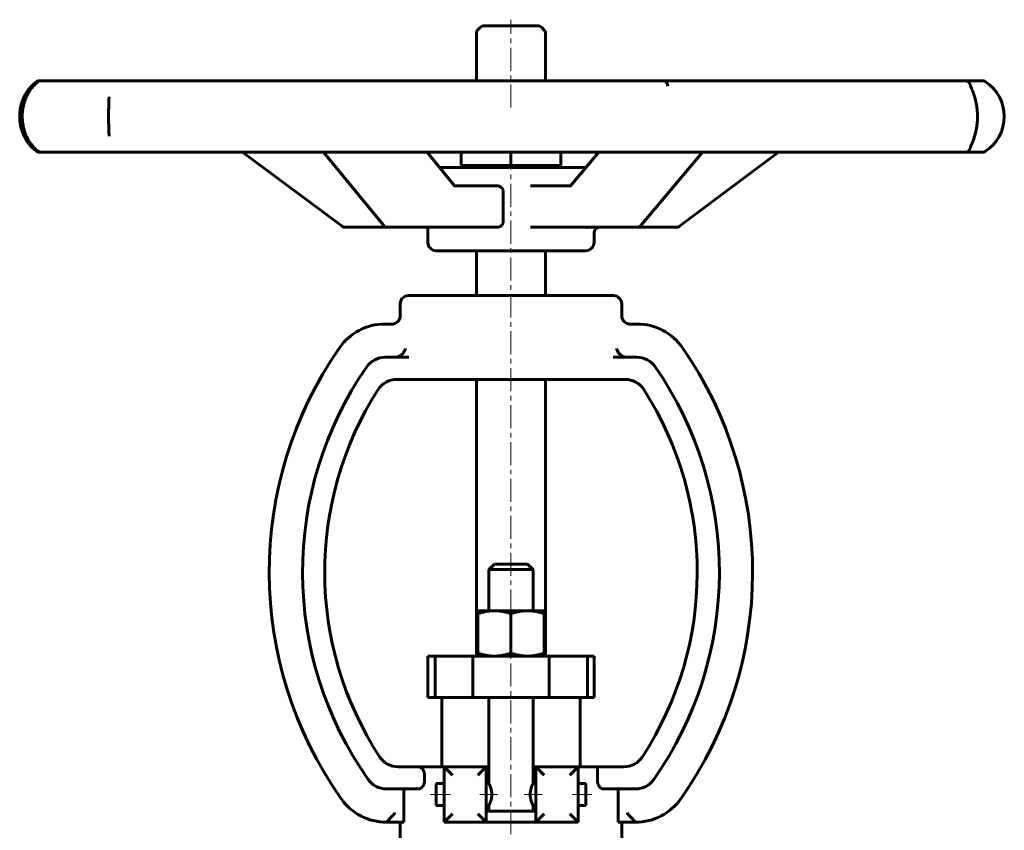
# Model space of a CAD drawing. Header units: millimetres. Extents: x -177 to 177, y -243 to 245.
# Tile 2 of 2: x -160 to 160, y -19 to 245. Entities that reach past the tile are written whole.
import ezdxf

# ---------------------------------------------------------------- set-up
doc = ezdxf.new("R2010")
doc.units = ezdxf.units.MM
doc.linetypes.add('K5LT_AXLED', pattern=[12, 7.5, -1.5, 1.5, -1.5])
doc.linetypes.add('K5LT_BASIC', pattern=[0])
doc.layers.add('Системный слой (1)', color=7, linetype='Continuous', true_color=0x6c6c6c)

# ---------------------------------------------------------------- blocks, each defined once
blk = doc.blocks.new('U0')
at = {"layer": 'Системный слой (1)', "color": 143, "linetype": 'K5LT_BASIC', "lineweight": 60, "true_color": 0x33acca}
for p, q in [((-7.2, -3.7), (-7.2, 24.2)), ((-7.2, -12.7), (-7.2, -10.9))]:
    blk.add_line(p, q, dxfattribs=at)
blk = doc.blocks.new('U1')
at = {"layer": 'Системный слой (1)', "color": 143, "linetype": 'K5LT_BASIC', "lineweight": 60, "true_color": 0x33acca}
for p, q in [((14.49, 196.55), (-23.15, 196.55)), ((24.28, 196.55), (14.49, 196.55))]:
    blk.add_line(p, q, dxfattribs=at)
blk = doc.blocks.new('U2')
at = {"layer": 'Системный слой (1)', "color": 143, "linetype": 'K5LT_BASIC', "lineweight": 60, "true_color": 0x33acca}
for p, q in [((0, 154.92), (-33.3, 154.92)), ((33.3, 154.92), (0, 154.92))]:
    blk.add_line(p, q, dxfattribs=at)
blk = doc.blocks.new('U3')
at = {"layer": 'Системный слой (1)', "color": 143, "linetype": 'K5LT_BASIC', "lineweight": 60, "true_color": 0x33acca}
for p, q in [((-24.3, 169.55), (14.49, 169.55)), ((14.49, 169.55), (24.3, 169.55))]:
    blk.add_line(p, q, dxfattribs=at)
blk = doc.blocks.new('U4')
at = {"layer": 'Системный слой (1)', "color": 143, "linetype": 'K5LT_BASIC', "lineweight": 60, "true_color": 0x33acca}
for p, q in [((-8.1, 1.7), (-7.2, 1.7)), ((7.2, 1.7), (8.1, 1.7))]:
    blk.add_line(p, q, dxfattribs=at)
blk = doc.blocks.new('U5')
at = {"layer": 'Системный слой (1)', "color": 143, "linetype": 'K5LT_BASIC', "lineweight": 60, "true_color": 0x33acca}
for p, q in [((7.2, -3.7), (7.2, 24.2)), ((7.2, -12.7), (7.2, -10.9))]:
    blk.add_line(p, q, dxfattribs=at)

msp = doc.modelspace()

# ---------------------------------------------------------------- linework, layer by layer
at = {"layer": 'Системный слой (1)', "color": 30, "linetype": 'K5LT_AXLED', "lineweight": 18, "true_color": 0xff8000}
for p, q in [((0, 216.06), (0, 244.67)), ((0, -152.17), (0, 199.27)), ((-26.3, -7.3), (-19.68, -7.3)), ((-10.1, -7.3), (-4.24, -7.3)), ((4.24, -7.3), (10.1, -7.3)), ((19.86, -7.3), (26.3, -7.3))]:
    msp.add_line(p, q, dxfattribs=at)
at = {"layer": 'Системный слой (1)', "color": 143, "linetype": 'K5LT_BASIC', "lineweight": 60, "true_color": 0x33acca}
for p, q in [((-11.25, 224.83), (-11.25, 240.13)), ((-9.98, 242.15), (-10.72, 241.4)), ((8.7, 242.67), (-8.7, 242.67)), ((9.98, 242.15), (10.72, 241.4)), ((11.25, 224.83), (11.25, 240.13)), ((-152.73, 224.83), (-153.1, 224.83)), ((-137.75, 224.83), (-152.73, 224.83)), ((-129.8, 224.83), (-137.75, 224.83)), ((-90.84, 224.83), (-129.8, 224.83)), ((-77.14, 224.83), (-90.84, 224.83)), ((-23.12, 224.83), (-77.14, 224.83)), ((-6.81, 224.83), (-23.12, 224.83)), ((49.9, 224.83), (-6.81, 224.83)), ((65.08, 224.83), (49.9, 224.83)), ((111.48, 224.83), (65.08, 224.83)), ((122.07, 224.83), (111.48, 224.83)), ((147.53, 224.83), (122.07, 224.83)), ((151.08, 224.83), (147.53, 224.83)), ((153.17, 224.83), (151.08, 224.83)), ((-130.64, 219.57), (-130.64, 219.56)), ((-130.64, 206.85), (-130.64, 206.81)), ((149.29, 203), (149.29, 203)), ((-153.1, 201.56), (-152.73, 201.56)), ((-152.73, 201.56), (-137.75, 201.56)), ((-137.75, 201.56), (-129.8, 201.56)), ((-129.8, 201.56), (-90.84, 201.56)), ((-90.84, 201.56), (-77.14, 201.56)), ((-54.86, 177.51), (-87.31, 201.56)), ((-77.14, 201.56), (-23.12, 201.56)), ((-41.46, 177.81), (-60.91, 201.56)), ((-18.32, 190.65), (-27.25, 201.56)), ((-23.12, 201.56), (-6.81, 201.56)), ((-16.2, 197.27), (-16.2, 201.56)), ((-6.81, 201.56), (49.9, 201.56)), ((0, 197.27), (0, 201.56)), ((16.2, 197.27), (16.2, 201.56)), ((19.33, 190.67), (28.51, 201.56)), ((42.19, 177.79), (62.22, 201.56)), ((49.9, 201.56), (65.08, 201.56)), ((54.76, 177.51), (86.98, 201.56)), ((65.08, 201.56), (111.48, 201.56)), ((111.48, 201.56), (122.07, 201.56)), ((122.07, 201.56), (147.53, 201.56)), ((147.53, 201.56), (151.08, 201.56)), ((151.08, 201.56), (153.17, 201.56)), ((-16.2, 197.27), (0, 197.27)), ((-14.63, 196.55), (-14.63, 197.27)), ((0, 197.27), (16.2, 197.27)), ((14.62, 196.55), (14.62, 197.27)), ((-4.56, 190.65), (-18.32, 190.65)), ((-2.54, 188.85), (-2.54, 178.95)), ((19.32, 190.65), (6.3, 190.65)), ((-53.79, 177.15), (-40.07, 177.15)), ((-40.07, 177.15), (-20.99, 177.15)), ((-27, 172.25), (-27, 177.15)), ((-20.99, 177.15), (-4.56, 177.15)), ((6.3, 177.15), (22.03, 177.15)), ((22.03, 177.15), (40.82, 177.15)), ((40.82, 177.15), (53.68, 177.15)), ((27, 172.25), (27, 175.35)), ((-11.25, 154.92), (-11.25, 169.55)), ((11.25, 154.92), (11.25, 169.55)), ((-36, 148.4), (-36, 152.22)), ((36, 148.4), (36, 152.22)), ((-38.18, 145.7), (-40.95, 145.7)), ((40.95, 145.7), (38.18, 145.7)), ((-33.25, 134.9), (-40.95, 134.9)), ((40.95, 134.9), (33.25, 134.9)), ((-37.1, 127.7), (-33.25, 127.7)), ((-33.25, 127.7), (-27.89, 127.7)), ((27.32, 127.7), (-27.89, 127.7)), ((-11.25, 37.7), (-11.25, 127.7)), ((11.25, 37.7), (11.25, 127.7)), ((27.32, 127.7), (29.37, 127.7)), ((29.37, 127.7), (37.1, 127.7)), ((-5.4, 67.62), (-7.2, 65.82)), ((5.4, 67.62), (-5.4, 67.62)), ((5.4, 67.62), (7.2, 65.82)), ((-7.2, 65.82), (7.2, 65.82)), ((-7.2, 52.46), (-7.2, 65.82)), ((7.2, 52.46), (7.2, 65.82)), ((-10.8, 51.49), (-10.8, 52.46)), ((-10.8, 52.46), (-5.4, 52.46)), ((-10.8, 51.49), (-10.8, 38.66)), ((-5.4, 52.46), (5.4, 52.46)), ((0, 51.49), (0, 38.66)), ((5.4, 52.46), (10.8, 52.46)), ((10.8, 52.46), (10.8, 51.49)), ((10.8, 51.49), (10.8, 38.66)), ((-10.8, 37.7), (-10.8, 38.66)), ((10.8, 38.66), (10.8, 37.7)), ((-27, 24.2), (-27, 37.7)), ((-27, 37.7), (-24.69, 37.7)), ((-24.69, 37.7), (-12.35, 37.7)), ((-24.69, 24.2), (-24.69, 37.7)), ((-12.35, 24.2), (-12.35, 37.7)), ((-12.35, 37.7), (12.43, 37.7)), ((12.43, 37.7), (24.86, 37.7)), ((12.43, 24.2), (12.43, 37.7)), ((24.86, 24.2), (24.86, 37.7)), ((24.86, 37.7), (27, 37.7)), ((27, 24.2), (27, 37.7)), ((-27, 24.2), (-24.69, 24.2)), ((-24.69, 24.2), (-12.35, 24.2)), ((-22.5, 1.7), (-22.5, 24.2)), ((-12.35, 24.2), (12.43, 24.2)), ((12.43, 24.2), (24.86, 24.2)), ((22.5, 1.7), (22.5, 24.2)), ((24.86, 24.2), (27, 24.2)), ((-30.07, 1.7), (-36.68, 1.7)), ((-30.07, 1.7), (-21.68, 1.7)), ((-21.68, 1.7), (-21.68, -16.3)), ((-8.1, 1.7), (-21.68, 1.7)), ((-21.68, 1.7), (-18.98, -1)), ((-8.1, 1.7), (-10.8, -1)), ((-8.1, -16.3), (-8.1, 1.7)), ((21.86, 1.7), (8.1, 1.7)), ((8.1, 1.7), (10.8, -1)), ((8.1, 1.7), (8.1, -16.3)), ((19.16, -1), (21.86, 1.7)), ((21.86, -16.3), (21.86, 1.7)), ((21.86, 1.7), (28.1, 1.7)), ((28.1, -2.8), (28.1, 1.7)), ((36.68, 1.7), (28.1, 1.7)), ((-28.1, -1), (-28.1, -2.8)), ((-40.5, -5.5), (-30.07, -5.5)), ((-34.86, -5.5), (-34.86, -16.3)), ((-24.3, -3.7), (-24.3, -10.9)), ((-24.3, -3.7), (-21.68, -3.7)), ((-8.1, -3.7), (-7.2, -3.7)), ((7.2, -3.7), (8.1, -3.7)), ((21.86, -3.7), (24.3, -3.7)), ((24.3, -3.7), (24.3, -10.9)), ((30.07, -5.5), (40.5, -5.5)), ((34.86, -16.3), (34.86, -5.5)), ((-24.3, -10.9), (-21.68, -10.9)), ((-8.1, -10.9), (-7.2, -10.9)), ((-8.1, -12.7), (8.1, -12.7)), ((7.2, -10.9), (8.1, -10.9)), ((21.86, -10.9), (24.3, -10.9)), ((-18.98, -13.6), (-21.68, -16.3)), ((-10.8, -13.6), (-8.1, -16.3)), ((10.8, -13.6), (8.1, -16.3)), ((21.86, -16.3), (19.16, -13.6)), ((-37.8, -16.3), (-40.5, -16.3)), ((-37.8, -16.3), (-34.86, -16.3)), ((-36, -23), (-36, -16.3)), ((-21.68, -16.3), (-8.1, -16.3)), ((-8.1, -16.3), (8.1, -16.3)), ((8.1, -16.3), (21.86, -16.3)), ((34.86, -16.3), (37.8, -16.3)), ((36, -23), (36, -16.3)), ((37.8, -16.3), (40.5, -16.3))]:
    msp.add_line(p, q, dxfattribs=at)
for centre, radius, start, end in [((-9.45, 240.13), 1.8, 135, 180), ((-8.7, 240.87), 1.8, 90, 135), ((8.7, 240.87), 1.8, 45, 90), ((9.45, 240.13), 1.8, 0, 45), ((-153.1, 223.03), 1.8, 90, 124.6004), ((-152.73, 223.03), 1.8, 90, 127.8821), ((147.53, 223.03), 1.8, 11.7034, 90), ((153.17, 223.03), 1.8, 57.19, 90), ((146.83, 213.19), 13.5, 302.81, 57.19), ((-153.1, 203.36), 1.8, 235.3995, 270), ((-152.73, 203.36), 1.8, 232.1179, 270), ((147.53, 203.36), 1.8, 270, 348.2963), ((153.17, 203.36), 1.8, 270, 302.81), ((-53.79, 178.95), 1.8, 233.4393, 270), ((-40.07, 178.95), 1.8, 219.3192, 270), ((28.8, 175.35), 1.8, 90, 180), ((40.82, 178.95), 1.8, 270, 319.8753), ((53.68, 178.95), 1.8, 270, 306.7391), ((-24.3, 172.25), 2.7, 180, 270), ((24.3, 172.25), 2.7, 270, 0), ((-33.3, 152.22), 2.7, 90, 180), ((33.3, 152.22), 2.7, 0, 90), ((-38.7, 148.4), 2.7, 270, 0), ((38.7, 148.4), 2.7, 180, 270), ((-40.95, 127.7), 18, 90, 145.2884), ((40.95, 127.7), 18, 34.7116, 90), ((49.53, 65.02), 128.07, 145.2884, 215.1223), ((-49.53, 65.02), 128.07, 324.8777, 34.7116), ((-40.95, 127.7), 7.2, 90, 145.2884), ((40.95, 127.7), 7.2, 34.7116, 90), ((49.53, 65.02), 117.27, 145.2884, 215.1223), ((-49.53, 65.02), 117.27, 324.8777, 34.7116), ((-37.1, 120.5), 7.2, 90, 147.3634), ((37.1, 120.5), 7.2, 32.6366, 90), ((49.53, 65.02), 110.07, 147.3634, 213.0656), ((-49.53, 65.02), 110.07, 326.9344, 32.6366), ((-36.68, 8.9), 7.2, 213.0656, 270), ((36.68, 8.9), 7.2, 270, 326.9344), ((-40.5, 1.7), 7.2, 215.1223, 270), ((40.5, 1.7), 7.2, 270, 324.8777), ((-40.5, 1.7), 18, 215.1223, 270), ((40.5, 1.7), 18, 270, 324.8777)]:
    msp.add_arc(centre, radius, start, end, dxfattribs=at)
for centre, major_axis, ratio, start_param, end_param in [((-153.1, 223.03), (-1.04, 1.47), 0.941822, 6.269004, 6.282239), ((-153.1, 223.03), (0, 1.8), 0.999529, 0, 0.572642), ((-152.73, 223.03), (1.16, -1.37), 0.953337, 3.101498, 3.140247), ((49.9, 223.03), (-0.43, 1.75), 0.589931, 4.567879, 5.595873), ((147.53, 223.03), (-1.76, -0.37), 0.979965, 3.140816, 3.141579), ((-153.1, 203.36), (-1.04, -1.47), 0.941822, 0.000944, 0.014135), ((-153.1, 203.36), (0, -1.8), 0.999529, 5.710543, 6.283185), ((-152.73, 203.36), (-1.16, -1.37), 0.953337, 0.001345, 0.040101), ((147.53, 203.36), (1.76, -0.37), 0.979965, 6.283165, 6.283944), ((-53.79, 178.95), (-1.07, -1.45), 0.24414, 6.283148, 6.283185), ((-40.07, 178.95), (-1.39, -1.14), 0.66542, 0, 0.000097), ((40.82, 178.95), (-1.38, 1.16), 0.655392, 3.141553, 3.141593)]:
    msp.add_ellipse(centre, major_axis=major_axis, ratio=ratio, start_param=start_param, end_param=end_param, dxfattribs=at)
for points, knots in [([(-154.14, 224.49), (-154.31, 224.38), (-154.49, 224.24), (-154.94, 223.88), (-155.22, 223.64), (-155.76, 223.11), (-156.02, 222.84), (-156.55, 222.23), (-156.8, 221.91), (-157.28, 221.24), (-157.5, 220.9), (-157.91, 220.2), (-158.09, 219.85), (-158.44, 219.12), (-158.6, 218.73), (-158.9, 217.94), (-159.03, 217.54), (-159.26, 216.73), (-159.35, 216.33), (-159.49, 215.55), (-159.55, 215.16), (-159.63, 214.37), (-159.65, 213.96), (-159.67, 213.13), (-159.66, 212.7), (-159.61, 211.86), (-159.57, 211.44), (-159.46, 210.64), (-159.38, 210.25), (-159.21, 209.49), (-159.1, 209.12), (-158.86, 208.36), (-158.73, 207.98), (-158.42, 207.23), (-158.25, 206.87), (-157.9, 206.17), (-157.71, 205.84), (-157.32, 205.2), (-157.11, 204.9), (-156.67, 204.31), (-156.44, 204.03), (-155.96, 203.48), (-155.71, 203.22), (-155.21, 202.74), (-154.96, 202.53), (-154.52, 202.17), (-154.33, 202.02), (-154.15, 201.9), (-154.15, 201.89), (-154.14, 201.89)], [0, 0, 0, 0, 1.188588, 1.188588, 2.810485, 2.810485, 4.249299, 4.249299, 5.596836, 5.596836, 6.799741, 6.799741, 7.867457, 7.867457, 8.936067, 8.936067, 9.966692, 9.966692, 10.925426, 10.925426, 11.811622, 11.811622, 12.735943, 12.735943, 13.691741, 13.691741, 14.644458, 14.644458, 15.549077, 15.549077, 16.470623, 16.470623, 17.46478, 17.46478, 18.513346, 18.513346, 19.574881, 19.574881, 20.668772, 20.668772, 21.886964, 21.886964, 23.26177, 23.26177, 24.708534, 24.708534, 25.986805, 25.986805, 25.999891, 25.999891, 25.999891, 25.999891]), ([(-153.89, 201.99), (-154.11, 202.17), (-154.36, 202.4), (-154.88, 202.91), (-155.13, 203.18), (-155.63, 203.77), (-155.87, 204.07), (-156.33, 204.72), (-156.55, 205.05), (-156.94, 205.71), (-157.1, 206.01), (-157.43, 206.67), (-157.59, 207.03), (-157.89, 207.79), (-158.03, 208.18), (-158.28, 208.98), (-158.39, 209.38), (-158.56, 210.17), (-158.64, 210.56), (-158.74, 211.34), (-158.78, 211.72), (-158.83, 212.53), (-158.85, 212.95), (-158.84, 213.79), (-158.82, 214.21), (-158.74, 215.02), (-158.7, 215.4), (-158.57, 216.16), (-158.49, 216.54), (-158.31, 217.29), (-158.2, 217.67), (-157.95, 218.42), (-157.82, 218.79), (-157.53, 219.48), (-157.39, 219.8), (-157.07, 220.44), (-156.89, 220.75), (-156.53, 221.36), (-156.35, 221.64), (-155.95, 222.22), (-155.73, 222.49), (-155.29, 223.03), (-155.06, 223.28), (-154.61, 223.75), (-154.39, 223.96), (-154.09, 224.23), (-153.98, 224.32), (-153.89, 224.4), (-153.89, 224.4), (-153.89, 224.4)], [0, 0, 0, 0, 1.833189, 1.833189, 3.390315, 3.390315, 4.761661, 4.761661, 5.998689, 5.998689, 6.967692, 6.967692, 7.990189, 7.990189, 9.009902, 9.009902, 9.972018, 9.972018, 10.857772, 10.857772, 11.716905, 11.716905, 12.624459, 12.624459, 13.547238, 13.547238, 14.410669, 14.410669, 15.272002, 15.272002, 16.191688, 16.191688, 17.170529, 17.170529, 18.077995, 18.077995, 19.09501, 19.09501, 20.142896, 20.142896, 21.355384, 21.355384, 22.733523, 22.733523, 24.197511, 24.197511, 24.993981, 24.993981, 24.999894, 24.999894, 24.999894, 24.999894]), ([(149.29, 203), (149.29, 203), (149.29, 203), (149.29, 203.01), (149.29, 203.01), (149.3, 203.02), (149.3, 203.03), (149.31, 203.05), (149.31, 203.06), (149.32, 203.1), (149.33, 203.13), (149.37, 203.23), (149.39, 203.3), (149.47, 203.5), (149.53, 203.65), (149.67, 204), (149.75, 204.19), (149.94, 204.66), (150.05, 204.94), (150.27, 205.53), (150.38, 205.85), (150.56, 206.38), (150.62, 206.58), (150.78, 207.13), (150.88, 207.48), (151.06, 208.21), (151.15, 208.59), (151.3, 209.35), (151.36, 209.74), (151.47, 210.5), (151.51, 210.87), (151.57, 211.62), (151.59, 212), (151.62, 212.79), (151.62, 213.19), (151.61, 214), (151.59, 214.41), (151.53, 215.2), (151.5, 215.58), (151.41, 216.32), (151.35, 216.67), (151.22, 217.4), (151.15, 217.76), (150.99, 218.48), (150.9, 218.84), (150.71, 219.52), (150.61, 219.85), (150.41, 220.46), (150.31, 220.74), (150.18, 221.12), (150.14, 221.22), (150, 221.57), (149.91, 221.8), (149.73, 222.26), (149.64, 222.47), (149.51, 222.78), (149.47, 222.88), (149.4, 223.07), (149.37, 223.15), (149.34, 223.23), (149.34, 223.24), (149.32, 223.29), (149.31, 223.33), (149.3, 223.35), (149.3, 223.36), (149.3, 223.37), (149.3, 223.37), (149.29, 223.38), (149.29, 223.39), (149.29, 223.39), (149.29, 223.39), (149.29, 223.39)], [0, 0, 0, 0, 0.153577, 0.153577, 0.230499, 0.230499, 0.384209, 0.384209, 0.53843, 0.53843, 0.846362, 0.846362, 1.303282, 1.303282, 2.033222, 2.033222, 2.763162, 2.763162, 3.583933, 3.583933, 4.363942, 4.363942, 4.810921, 4.810921, 5.510948, 5.510948, 6.19766, 6.19766, 6.850267, 6.850267, 7.449016, 7.449016, 8.043255, 8.043255, 8.668924, 8.668924, 9.301887, 9.301887, 9.911538, 9.911538, 10.507167, 10.507167, 11.149968, 11.149968, 11.828469, 11.828469, 12.524232, 12.524232, 13.221659, 13.221659, 13.497978, 13.497978, 14.209282, 14.209282, 15.033264, 15.033264, 15.561332, 15.561332, 16.089401, 16.089401, 16.193824, 16.193824, 16.53274, 16.53274, 16.617469, 16.617469, 16.702198, 16.702198, 16.871657, 16.871657, 17, 17, 17, 17]), ([(-130.64, 206.85), (-130.64, 207.03), (-130.64, 207.23), (-130.65, 207.64), (-130.66, 207.86), (-130.68, 208.38), (-130.69, 208.7), (-130.71, 209.35), (-130.72, 209.69), (-130.75, 210.36), (-130.76, 210.7), (-130.77, 211.39), (-130.78, 211.73), (-130.79, 212.45), (-130.79, 212.82), (-130.79, 213.57), (-130.79, 213.95), (-130.78, 214.69), (-130.77, 215.06), (-130.76, 215.75), (-130.75, 216.07), (-130.73, 216.69), (-130.72, 216.99), (-130.7, 217.49), (-130.69, 217.7), (-130.68, 217.94), (-130.68, 217.98), (-130.68, 218.03), (-130.68, 218.05), (-130.68, 218.07), (-130.68, 218.08), (-130.68, 218.09), (-130.68, 218.1), (-130.67, 218.1), (-130.67, 218.11), (-130.67, 218.12), (-130.67, 218.13), (-130.67, 218.15), (-130.67, 218.16), (-130.67, 218.2), (-130.67, 218.23), (-130.67, 218.32), (-130.67, 218.37), (-130.66, 218.53), (-130.66, 218.64), (-130.65, 218.95), (-130.65, 219.15), (-130.64, 219.41), (-130.64, 219.48), (-130.64, 219.56)], [0, 0, 0, 0, 1.790724, 1.790724, 3.581449, 3.581449, 5.949976, 5.949976, 8.287935, 8.287935, 10.499483, 10.499483, 12.671609, 12.671609, 14.963544, 14.963544, 17.303066, 17.303066, 19.582672, 19.582672, 21.730926, 21.730926, 23.759984, 23.759984, 25.338786, 25.338786, 25.580774, 25.580774, 25.741396, 25.741396, 25.781551, 25.781551, 25.821707, 25.821707, 25.851154, 25.851154, 25.90737, 25.90737, 26.01802, 26.01802, 26.239318, 26.239318, 26.671206, 26.671206, 27.545691, 27.545691, 29.291091, 29.291091, 30, 30, 30, 30]), ([(-18.32, 190.65), (-18.32, 190.65), (-18.32, 190.65), (-18.31, 190.64), (-18.31, 190.64), (-18.29, 190.62), (-18.29, 190.62), (-18.28, 190.61), (-18.27, 190.6), (-18.27, 190.59), (-18.26, 190.59), (-18.26, 190.59), (-18.26, 190.59), (-18.26, 190.59), (-18.26, 190.59), (-18.26, 190.59), (-18.26, 190.59), (-18.26, 190.59)], [0, 0, 0, 0, 0.095495, 0.095495, 1.698029, 1.698029, 3.498029, 3.498029, 5.298029, 5.298029, 7.098029, 7.098029, 8.095862, 8.095862, 8.54877, 8.54877, 9, 9, 9, 9]), ([(-4.56, 190.65), (-4.31, 190.65), (-4.05, 190.61), (-3.56, 190.43), (-3.33, 190.29), (-2.97, 189.97), (-2.81, 189.77), (-2.6, 189.33), (-2.54, 189.08), (-2.54, 188.85)], [-0.3210219, -0.3210219, -0.3210219, -0.3210219, -0.2382587, -0.2382587, -0.1554954, -0.1554954, -0.0777477, -0.0777477, 0, 0, 0, 0]), ([(19.27, 190.6), (19.27, 190.61), (19.27, 190.61), (19.27, 190.61), (19.28, 190.61), (19.29, 190.62), (19.29, 190.63), (19.3, 190.64), (19.31, 190.64), (19.31, 190.65), (19.31, 190.65), (19.32, 190.66), (19.33, 190.66), (19.33, 190.67)], [0, 0, 0, 0, 0.8, 0.8, 1.6, 1.6, 2.4, 2.4, 3.2, 3.2, 3.285014, 3.285014, 4, 4, 4, 4]), ([(-2.54, 178.95), (-2.54, 178.72), (-2.6, 178.47), (-2.81, 178.03), (-2.97, 177.83), (-3.33, 177.51), (-3.56, 177.38), (-4.05, 177.2), (-4.31, 177.15), (-4.56, 177.15)], [0, 0, 0, 0, 0.0777477, 0.0777477, 0.1554954, 0.1554954, 0.2382587, 0.2382587, 0.3210219, 0.3210219, 0.3210219, 0.3210219]), ([(24.63, 176.99), (24.63, 176.99), (24.63, 176.99), (24.64, 177), (24.65, 177.01), (24.68, 177.03), (24.7, 177.05), (24.75, 177.08), (24.78, 177.09), (24.85, 177.11), (24.89, 177.13), (24.96, 177.14), (25, 177.15), (25.05, 177.15), (25.07, 177.15), (25.08, 177.15), (25.08, 177.15), (25.08, 177.15)], [0, 0, 0, 0, 1.57052, 1.57052, 3.179751, 3.179751, 4.747824, 4.747824, 6.303534, 6.303534, 7.834712, 7.834712, 9.357026, 9.357026, 9.949055, 9.949055, 10, 10, 10, 10]), ([(-34.32, 137.6), (-34.32, 137.59), (-34.32, 137.59), (-34.46, 137.09), (-34.73, 136.6), (-35.37, 135.85), (-35.69, 135.58), (-36.3, 135.21), (-36.59, 135.08), (-36.89, 135)], [-1.1056581, -1.1056581, -1.1056581, -1.1056581, -1.1047793, -1.1047793, -0.9153286, -0.9153286, -0.7723765, -0.7723765, -0.6669823, -0.6669823, -0.6669823, -0.6669823]), ([(36.89, 135), (36.61, 135.07), (36.36, 135.18), (35.8, 135.5), (35.52, 135.73), (35.05, 136.21), (34.85, 136.47), (34.53, 137.01), (34.4, 137.3), (34.32, 137.59), (34.32, 137.59), (34.32, 137.6)], [-0.4820109, -0.4820109, -0.4820109, -0.4820109, -0.3865578, -0.3865578, -0.2592198, -0.2592198, -0.1327615, -0.1327615, 0, 0, 0.0010734, 0.0010734, 0.0010734, 0.0010734]), ([(-30.07, 1.7), (-30.01, 1.7), (-29.89, 1.69), (-29.71, 1.65), (-29.53, 1.58), (-29.34, 1.48), (-29.16, 1.36), (-29, 1.23), (-28.85, 1.08), (-28.72, 0.91), (-28.6, 0.74), (-28.51, 0.59), (-28.43, 0.44), (-28.36, 0.28), (-28.27, 0.05), (-28.19, -0.21), (-28.13, -0.53), (-28.11, -0.79), (-28.1, -0.96), (-28.1, -1)], [0, 0, 0, 0, 1.386195, 2.654242, 4.14488, 5.505975, 6.856535, 8.212821, 9.234843, 10.536435, 11.772934, 12.650673, 13.211223, 14.238557, 15.196285, 16.616065, 17.871403, 19.374192, 20, 20, 20, 20]), ([(-28.1, -2.8), (-28.1, -2.92), (-28.12, -3.16), (-28.16, -3.47), (-28.23, -3.74), (-28.31, -3.97), (-28.42, -4.22), (-28.53, -4.43), (-28.64, -4.6), (-28.73, -4.73), (-28.82, -4.84), (-28.92, -4.95), (-29.02, -5.05), (-29.13, -5.14), (-29.28, -5.25), (-29.44, -5.35), (-29.63, -5.43), (-29.79, -5.48), (-29.94, -5.5), (-30.03, -5.5), (-30.07, -5.5)], [0, 0, 0, 0, 1.67906, 3.243996, 4.221174, 5.537028, 6.680427, 8.280203, 9.161629, 10.075853, 11.024138, 11.682069, 12.675135, 13.69653, 14.400598, 16.273081, 17.499127, 18.778416, 20.101208, 21, 21, 21, 21]), ([(30.07, -5.5), (30.01, -5.5), (29.89, -5.49), (29.71, -5.45), (29.53, -5.39), (29.34, -5.29), (29.16, -5.17), (29, -5.03), (28.85, -4.88), (28.72, -4.72), (28.6, -4.55), (28.51, -4.4), (28.43, -4.25), (28.36, -4.09), (28.27, -3.85), (28.19, -3.59), (28.13, -3.27), (28.11, -3.01), (28.1, -2.85), (28.1, -2.8)], [0, 0, 0, 0, 1.386197, 2.654245, 4.144881, 5.505975, 6.856535, 8.212821, 9.234843, 10.536435, 11.772934, 12.650673, 13.211223, 14.238557, 15.196285, 16.616065, 17.871403, 19.374192, 20, 20, 20, 20]), ([(-7.2, -10.9), (-7.2, -10.9), (-7.19, -10.88), (-7.15, -10.81), (-7.1, -10.7), (-7.02, -10.53), (-6.93, -10.34), (-6.83, -10.1), (-6.73, -9.84), (-6.63, -9.55), (-6.53, -9.25), (-6.45, -8.95), (-6.38, -8.66), (-6.33, -8.39), (-6.29, -8.12), (-6.26, -7.84), (-6.24, -7.53), (-6.23, -7.27), (-6.24, -7.05), (-6.25, -6.82), (-6.28, -6.54), (-6.33, -6.21), (-6.39, -5.9), (-6.49, -5.47), (-6.62, -5.08), (-6.76, -4.69), (-6.87, -4.42), (-6.97, -4.2), (-7.04, -4.03), (-7.1, -3.9), (-7.15, -3.8), (-7.19, -3.72), (-7.2, -3.7), (-7.2, -3.7)], [0, 0, 0, 0, 1.410935, 2.375719, 3.819897, 4.933264, 6.198428, 7.301786, 8.554964, 9.819156, 10.795902, 11.926644, 12.965021, 13.743252, 14.506961, 15.441758, 16.300435, 17.26215, 17.72576, 18.294331, 19.296558, 20.192405, 21.369017, 22.263803, 24.560955, 25.642968, 27.073444, 28.412135, 29.363915, 30.277226, 31.439184, 32.668299, 34, 34, 34, 34]), ([(7.2, -3.7), (7.2, -3.7), (7.19, -3.72), (7.15, -3.81), (7.09, -3.93), (7.01, -4.09), (6.93, -4.27), (6.84, -4.49), (6.75, -4.7), (6.64, -5), (6.54, -5.33), (6.43, -5.71), (6.37, -6), (6.31, -6.34), (6.27, -6.63), (6.24, -6.96), (6.23, -7.3), (6.24, -7.61), (6.26, -7.9), (6.3, -8.2), (6.36, -8.55), (6.45, -8.95), (6.56, -9.35), (6.68, -9.69), (6.78, -9.96), (6.88, -10.21), (6.97, -10.41), (7.05, -10.6), (7.12, -10.74), (7.17, -10.85), (7.2, -10.9), (7.2, -10.9), (7.2, -10.9)], [0, 0, 0, 0, 1.449551, 2.520747, 3.944877, 4.732586, 6.083373, 7.162364, 7.9517, 8.973533, 10.815732, 11.527079, 12.908206, 13.590272, 14.595475, 15.462534, 16.522438, 17.521763, 18.118423, 19.040722, 20.116822, 21.346811, 22.868893, 24.175661, 25.262136, 26.223484, 27.669757, 28.433792, 29.884282, 31.057751, 32.363782, 33, 33, 33, 33]), ([(-37.8, -13.36), (-37.8, -13.37), (-37.8, -13.37), (-38.09, -13.71), (-38.38, -14.05), (-38.93, -14.67), (-39.2, -14.95), (-39.68, -15.46), (-39.9, -15.69), (-40.21, -16.01), (-40.32, -16.12), (-40.46, -16.27), (-40.5, -16.3), (-40.5, -16.3)], [-0.0011815, -0.0011815, -0.0011815, -0.0011815, 0, 0, 0.147491, 0.147491, 0.2836595, 0.2836595, 0.4117052, 0.4117052, 0.5083366, 0.5083366, 0.5934417, 0.5934417, 0.5934417, 0.5934417]), ([(37.8, -13.36), (37.8, -13.37), (37.8, -13.37), (38.09, -13.71), (38.38, -14.05), (38.93, -14.67), (39.2, -14.95), (39.68, -15.46), (39.9, -15.69), (40.21, -16.01), (40.32, -16.12), (40.46, -16.27), (40.5, -16.3), (40.5, -16.3)], [-1.188065, -1.188065, -1.188065, -1.188065, -1.1868835, -1.1868835, -1.0393924, -1.0393924, -0.9032239, -0.9032239, -0.7751783, -0.7751783, -0.6785469, -0.6785469, -0.5934417, -0.5934417, -0.5934417, -0.5934417])]:
    msp.add_open_spline(points, degree=3, knots=knots, dxfattribs=at)
for points in [[(-37.64, 134.9), (-37.4, 134.9), (-37.14, 134.93), (-36.89, 135)], [(36.89, 135), (37.14, 134.93), (37.4, 134.9), (37.64, 134.9)]]:
    msp.add_open_spline(points, degree=3, dxfattribs=at)
for points in [[(-5.4, 52.46), (-7.91, 52.46), (-10.8, 51.49)], [(0, 51.49), (-2.89, 52.46), (-5.4, 52.46)], [(5.4, 52.46), (2.89, 52.46), (0, 51.49)], [(10.8, 51.49), (7.91, 52.46), (5.4, 52.46)], [(-10.8, 38.66), (-7.91, 37.7), (-5.4, 37.7)], [(-5.4, 37.7), (-2.89, 37.7), (0, 38.66)], [(0, 38.66), (2.89, 37.7), (5.4, 37.7)], [(5.4, 37.7), (7.91, 37.7), (10.8, 38.66)]]:
    msp.add_rational_spline(points, [1, 1.0379548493, 1], degree=2, dxfattribs=at)

# ---------------------------------------------------------------- block references
at = {"layer": 'Системный слой (1)'}
for name in ['U1', 'U3', 'U2', 'U0', 'U5', 'U4']:
    msp.add_blockref(name, (0, 0), dxfattribs=at)

doc.saveas('drawing.dxf')
